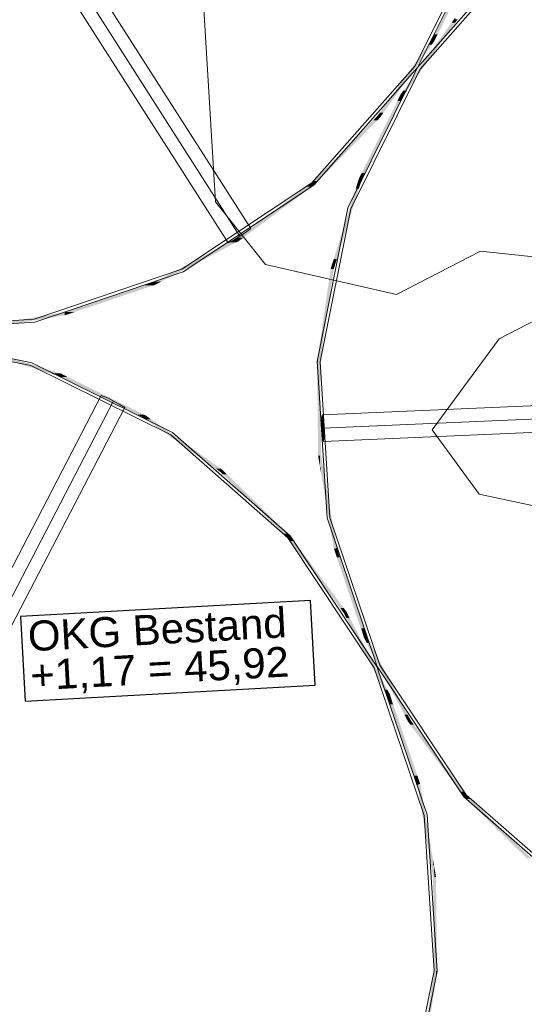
# Model space of a CAD drawing. Extents: x -779 to 790, y -208 to 633.
# Tile 188 of 232: x 520 to 553, y -82 to -16. Entities that reach past the tile are written whole.
import ezdxf
from ezdxf.lldxf.tags import DXFTag

# ---------------------------------------------------------------- set-up
doc = ezdxf.new("R2010")
doc.units = 0
doc.layers.get('0').update_dxf_attribs({"lineweight": 25})
for name, color, linetype, lineweight, true_color in [('10 Bäume Bestand', 9, 'Continuous', 18, 0x808080), ('30 Baugrubenplanung - Bemaßung', 7, 'Continuous', 25, 0x848484), ('60 Baumstützen - Ringe neu', 9, 'Continuous', 18, 0x808080), ('60 Baumstützen - Stahlstützen', 9, 'Continuous', 18, 0x808080)]:
    doc.layers.add(name, color=color, linetype=linetype, lineweight=lineweight, true_color=true_color)
doc.styles.get("Standard").update_dxf_attribs({"font": 'arial.ttf'})
tags = doc.linetypes.add('Wipeout_Contour-A07F5V4SWF', pattern=[1, 0, -1]).pattern_tags.tags
tags[6:7] = [DXFTag(74, 4), DXFTag(75, 0), DXFTag(340, '0'), DXFTag(46, 1.0), DXFTag(50, 0.0), DXFTag(44, 0.0), DXFTag(45, 0.0)]
tags[4:5] = [DXFTag(74, 4), DXFTag(75, 0), DXFTag(340, '0'), DXFTag(46, 1.0), DXFTag(50, 0.0), DXFTag(44, 0.0), DXFTag(45, 0.0)]

# ---------------------------------------------------------------- blocks, each defined once
blk = doc.blocks.new('Referenz-A07F5V4VWF', base_point=(-401.415, -176.34))
at = {"layer": '30 Baugrubenplanung - Bemaßung', "color": 0, "linetype": 'Wipeout_Contour-A07F5V4SWF', "lineweight": -2, "ltscale": 1.625}
for p, q in [((539.197, -55.026), (519.906, -56.082)), ((539.507, -60.676), (539.197, -55.026)), ((519.906, -56.082), (520.215, -61.731)), ((520.215, -61.731), (539.507, -60.676))]:
    blk.add_line(p, q, dxfattribs=at)
at = {"layer": '30 Baugrubenplanung - Bemaßung', "color": 0, "linetype": 'ByBlock', "lineweight": -2, "ltscale": 0.405, "char_height": 2.00026, "attachment_point": 1, "rotation": 3.13197}
for s, insert in [('{\\fArial;OKG Bestand}', (520.333, -56.413)), ('{\\fArial;+1,17 = 45,92}', (520.492, -59.026))]:
    blk.add_mtext(s, dxfattribs=dict(at, insert=insert))
blk = doc.blocks.new('Referenz-A07F5V59WF', base_point=(-759.499, -206.186))
at = {"layer": '10 Bäume Bestand', "color": 0, "linetype": 'Continuous', "ltscale": 162.000017}
for p, q in [((531.375, -3.824), (532.874, -28.443)), ((532.874, -28.443), (536.214, -32.623)), ((544.923, -34.62), (550.517, -31.73)), ((550.517, -31.73), (554.277, -32.15)), ((536.214, -32.623), (544.923, -34.62)), ((555.496, -35.654), (551.767, -37.58)), ((551.767, -37.58), (547.315, -43.657)), ((547.315, -43.657), (550.435, -47.937)), ((550.435, -47.937), (557.006, -49.333))]:
    blk.add_line(p, q, dxfattribs=at)
at = {"layer": '60 Baumstützen - Ringe neu', "color": 0, "linetype": 'Continuous', "ltscale": 162.000017}
for p, q in [((546.163, -19.395), (550.776, -10.087)), ((546.329, -19.507), (550.966, -10.151)), ((553.238, -11.671), (546.337, -19.507)), ((553.369, -11.822), (546.503, -19.619)), ((539.297, -27.192), (546.163, -19.395)), ((539.428, -27.343), (546.329, -19.507)), ((546.337, -19.507), (541.7, -28.863)), ((546.503, -19.619), (541.89, -28.927)), ((530.647, -32.947), (539.297, -27.192)), ((530.735, -33.126), (539.428, -27.343)), ((541.7, -28.863), (539.642, -39.099)), ((541.89, -28.927), (539.842, -39.113)), ((520.802, -36.266), (530.647, -32.947)), ((520.841, -36.463), (530.735, -33.126)), ((510.42, -37.124), (520.841, -36.463)), ((510.434, -36.925), (520.802, -36.266)), ((520.592, -39.372), (510.407, -37.324)), ((520.657, -39.182), (510.42, -37.124)), ((529.901, -43.985), (520.592, -39.372)), ((530.012, -43.819), (520.657, -39.182)), ((539.642, -39.099), (540.304, -49.52)), ((539.842, -39.113), (540.5, -49.481)), ((537.848, -50.72), (530.012, -43.819)), ((537.698, -50.851), (529.901, -43.985)), ((540.304, -49.52), (543.641, -59.414)), ((540.5, -49.481), (543.82, -59.326)), ((543.452, -59.501), (537.698, -50.851)), ((543.632, -59.413), (537.848, -50.72)), ((546.772, -69.346), (543.452, -59.501)), ((546.968, -69.307), (543.632, -59.413)), ((543.641, -59.414), (549.424, -68.107)), ((543.82, -59.326), (549.574, -67.976)), ((549.424, -68.107), (557.26, -75.008)), ((549.574, -67.976), (557.372, -74.842)), ((547.43, -79.714), (546.772, -69.346)), ((547.63, -79.728), (546.968, -69.307)), ((545.383, -89.9), (547.43, -79.714)), ((545.572, -89.965), (547.63, -79.728))]:
    blk.add_line(p, q, dxfattribs=at)
for points in [[(547.672, -17.289), (547.45, -17.289), (550.051, -12.489)], [(547.45, -17.289), (550.051, -12.489), (549.829, -12.489)], [(548.849, -16.502), (548.605, -16.502), (548.849, -16.158)], [(548.849, -16.502), (549.003, -16.286), (548.849, -16.286)], [(545.633, -21.034), (545.388, -21.034), (548.849, -16.502)], [(545.388, -21.034), (548.849, -16.502), (548.605, -16.502)], [(547.278, -17.98), (547.033, -17.98), (547.278, -17.635)], [(547.45, -17.635), (547.278, -17.635), (547.45, -17.289)], [(547.45, -17.738), (547.278, -17.738), (547.278, -17.635)], [(547.45, -17.738), (547.45, -17.635), (547.278, -17.635)], [(547.45, -17.738), (547.672, -17.289), (547.45, -17.289)], [(544.061, -22.512), (543.817, -22.512), (547.278, -17.98)], [(543.817, -22.512), (547.278, -17.98), (547.033, -17.98)], [(547.278, -17.98), (547.45, -17.738), (547.278, -17.738)], [(545.216, -21.725), (544.994, -21.725), (545.216, -21.276)], [(545.388, -21.276), (545.216, -21.276), (545.388, -21.034)], [(545.388, -21.379), (545.216, -21.379), (545.216, -21.276)], [(545.388, -21.379), (545.388, -21.276), (545.216, -21.276)], [(545.216, -21.725), (545.388, -21.379), (545.216, -21.379)], [(545.388, -21.379), (545.633, -21.034), (545.388, -21.034)], [(542.837, -26.525), (542.615, -26.525), (545.216, -21.725)], [(542.615, -26.525), (545.216, -21.725), (544.994, -21.725)], [(543.663, -23.013), (543.384, -23.013), (543.663, -22.728)], [(543.817, -22.728), (543.663, -22.728), (543.817, -22.512)], [(543.817, -22.856), (543.663, -22.856), (543.663, -22.728)], [(543.817, -22.856), (543.817, -22.728), (543.663, -22.728)], [(543.663, -23.013), (543.817, -22.856), (543.663, -22.856)], [(543.817, -22.856), (544.061, -22.512), (543.817, -22.512)], [(539.707, -27.058), (539.428, -27.058), (543.663, -23.013)], [(539.428, -27.058), (543.663, -23.013), (543.384, -23.013)], [(542.429, -27.567), (542.22, -27.567), (542.429, -26.9)], [(542.615, -26.9), (542.429, -26.9), (542.615, -26.525)], [(542.615, -26.974), (542.429, -26.974), (542.429, -26.9)], [(542.615, -26.974), (542.615, -26.9), (542.429, -26.9)], [(542.615, -26.974), (542.837, -26.525), (542.615, -26.525)], [(534.726, -30.84), (534.392, -30.84), (539.297, -27.441)], [(534.392, -30.84), (539.297, -27.441), (538.962, -27.441)], [(539.297, -27.441), (538.962, -27.441), (539.297, -27.192)], [(539.428, -27.192), (539.297, -27.192), (539.428, -27.058)], [(539.428, -27.343), (539.297, -27.343), (539.297, -27.192)], [(539.428, -27.343), (539.428, -27.192), (539.297, -27.192)], [(539.297, -27.441), (539.428, -27.343), (539.297, -27.343)], [(539.428, -27.343), (539.707, -27.058), (539.428, -27.058)], [(542.429, -27.567), (542.615, -26.974), (542.429, -26.974)], [(540.96, -32.266), (540.751, -32.266), (542.429, -27.567)], [(540.751, -32.266), (542.429, -27.567), (542.22, -27.567)], [(534.392, -30.919), (534.285, -30.919), (534.392, -30.84)], [(534.392, -31.088), (534.726, -30.84), (534.392, -30.84)], [(529.261, -33.774), (528.831, -33.774), (534.285, -31.144)], [(528.831, -33.774), (534.285, -31.144), (533.855, -31.144)], [(534.285, -31.144), (533.855, -31.144), (534.285, -30.919)], [(534.392, -31.088), (534.285, -31.088), (534.285, -30.919)], [(534.392, -31.088), (534.392, -30.919), (534.285, -30.919)], [(534.285, -31.144), (534.392, -31.088), (534.285, -31.088)], [(540.751, -32.89), (540.556, -32.89), (540.751, -32.266)], [(540.751, -32.934), (540.96, -32.266), (540.751, -32.266)], [(540.556, -34.26), (540.354, -34.26), (540.556, -32.89)], [(540.751, -32.934), (540.556, -32.934), (540.556, -32.89)], [(540.751, -32.934), (540.751, -32.89), (540.556, -32.89)], [(540.556, -34.26), (540.751, -32.934), (540.556, -32.934)], [(523.508, -35.794), (522.884, -35.794), (528.753, -34.026)], [(522.884, -35.794), (528.753, -34.026), (528.129, -34.026)], [(528.753, -34.026), (528.129, -34.026), (528.753, -33.815)], [(528.831, -33.815), (528.753, -33.815), (528.831, -33.774)], [(528.831, -33.999), (528.753, -33.999), (528.753, -33.815)], [(528.831, -33.999), (528.831, -33.815), (528.753, -33.815)], [(528.753, -34.026), (528.831, -33.999), (528.753, -33.999)], [(528.831, -33.999), (529.261, -33.774), (528.831, -33.774)], [(540.044, -37.743), (539.842, -37.743), (540.556, -34.26)], [(539.842, -37.743), (540.556, -34.26), (540.354, -34.26)], [(517.887, -36.853), (516.696, -36.853), (522.835, -36.013)], [(516.696, -36.853), (522.835, -36.013), (521.644, -36.013)], [(522.835, -36.013), (521.644, -36.013), (522.835, -35.811)], [(522.884, -35.811), (522.835, -35.811), (522.884, -35.794)], [(522.884, -36.005), (522.835, -36.005), (522.835, -35.811)], [(522.884, -36.005), (522.884, -35.811), (522.835, -35.811)], [(522.835, -36.013), (522.884, -36.005), (522.835, -36.005)], [(522.884, -36.005), (523.508, -35.794), (522.884, -35.794)], [(522.545, -39.888), (521.945, -39.888), (516.63, -38.038)], [(539.842, -38.627), (539.712, -38.627), (539.842, -37.743)], [(539.842, -39.113), (540.044, -37.743), (539.842, -37.743)], [(522.545, -40.097), (517.23, -38.247), (516.63, -38.247)], [(539.712, -39.099), (539.642, -39.099), (539.712, -38.627)], [(539.829, -45.375), (539.712, -45.375), (539.712, -38.627)], [(539.842, -46.142), (539.842, -38.627), (539.712, -38.627)], [(539.712, -45.375), (539.712, -39.099), (539.642, -39.099)], [(539.907, -46.142), (539.842, -46.142), (539.842, -39.113)], [(539.911, -45.357), (539.9, -45.357), (539.842, -39.113)], [(522.545, -40.097), (522.545, -39.888), (521.945, -39.888)], [(522.609, -40.097), (522.545, -40.097), (522.545, -39.888)], [(522.62, -39.911), (522.552, -39.911), (522.545, -39.888)], [(522.62, -40.134), (522.62, -39.911), (522.552, -39.911)], [(523.035, -40.134), (522.62, -40.134), (522.62, -39.911)], [(528.141, -42.648), (527.726, -42.648), (522.62, -39.911)], [(522.62, -40.134), (522.609, -40.097), (522.545, -40.097)], [(528.141, -42.87), (523.035, -40.134), (522.62, -40.134)], [(528.141, -42.87), (528.141, -42.648), (527.726, -42.648)], [(528.218, -42.87), (528.141, -42.87), (528.141, -42.648)], [(528.243, -42.698), (528.158, -42.698), (528.141, -42.648)], [(528.243, -42.943), (528.218, -42.87), (528.141, -42.87)], [(528.243, -42.943), (528.243, -42.698), (528.158, -42.698)], [(528.566, -42.943), (528.243, -42.943), (528.243, -42.698)], [(533.233, -46.24), (532.911, -46.24), (528.243, -42.698)], [(533.233, -46.485), (528.566, -42.943), (528.243, -42.943)], [(539.842, -46.142), (539.829, -45.375), (539.712, -45.375)], [(539.911, -46.549), (539.911, -45.357), (539.9, -45.357)], [(540.075, -46.549), (539.911, -46.549), (539.911, -45.357)], [(540.762, -50.372), (540.599, -50.372), (539.911, -45.357)], [(533.233, -46.485), (533.233, -46.24), (532.911, -46.24)], [(533.318, -46.485), (533.233, -46.485), (533.233, -46.24)], [(533.361, -46.331), (533.265, -46.331), (533.233, -46.24)], [(533.361, -46.61), (533.318, -46.485), (533.233, -46.485)], [(533.361, -46.61), (533.361, -46.331), (533.265, -46.331)], [(533.629, -46.61), (533.361, -46.61), (533.361, -46.331)], [(537.698, -50.573), (537.43, -50.573), (533.361, -46.331)], [(539.911, -46.549), (539.907, -46.142), (539.842, -46.142)], [(540.762, -51.563), (540.075, -46.549), (539.911, -46.549)], [(537.698, -50.851), (533.629, -46.61), (533.361, -46.61)], [(540.762, -51.563), (540.762, -50.372), (540.599, -50.372)], [(540.893, -51.563), (540.762, -51.563), (540.762, -50.372)], [(540.956, -51.514), (540.888, -51.514), (540.762, -50.372)], [(537.698, -50.851), (537.698, -50.573), (537.43, -50.573)], [(537.785, -50.851), (537.698, -50.851), (537.698, -50.573)], [(537.848, -50.72), (537.744, -50.72), (537.698, -50.573)], [(537.848, -51.054), (537.785, -50.851), (537.698, -50.851)], [(537.848, -51.054), (537.848, -50.72), (537.744, -50.72)], [(538.081, -51.054), (537.848, -51.054), (537.848, -50.72)], [(541.424, -55.529), (541.192, -55.529), (537.848, -50.72)], [(541.424, -55.863), (538.081, -51.054), (537.848, -51.054)], [(540.956, -52.138), (540.893, -51.563), (540.762, -51.563)], [(540.956, -52.138), (540.956, -51.514), (540.888, -51.514)], [(541.145, -52.138), (540.956, -52.138), (540.956, -51.514)], [(542.768, -56.887), (542.579, -56.887), (540.956, -51.514)], [(542.768, -57.51), (541.145, -52.138), (540.956, -52.138)], [(541.424, -55.863), (541.424, -55.529), (541.192, -55.529)], [(541.51, -55.863), (541.424, -55.863), (541.424, -55.529)], [(541.593, -55.756), (541.483, -55.756), (541.424, -55.529)], [(541.593, -56.186), (541.593, -55.756), (541.483, -55.756)], [(541.801, -56.186), (541.593, -56.186), (541.593, -55.756)], [(544.321, -60.966), (544.113, -60.966), (541.593, -55.756)], [(541.593, -56.186), (541.51, -55.863), (541.424, -55.863)], [(544.321, -61.395), (541.801, -56.186), (541.593, -56.186)], [(542.768, -57.51), (542.768, -56.887), (542.579, -56.887)], [(542.885, -57.51), (542.768, -57.51), (542.768, -56.887)], [(542.952, -57.432), (542.871, -57.432), (542.768, -56.887)], [(542.952, -57.862), (542.885, -57.51), (542.768, -57.51)], [(542.952, -57.862), (542.952, -57.432), (542.871, -57.432)], [(543.159, -57.862), (542.952, -57.862), (542.952, -57.432)], [(545.679, -62.641), (545.471, -62.641), (542.952, -57.432)], [(545.679, -63.071), (543.159, -57.862), (542.952, -57.862)], [(544.321, -61.395), (544.321, -60.966), (544.113, -60.966)], [(544.402, -61.395), (544.321, -61.395), (544.321, -60.966)], [(544.505, -61.317), (544.387, -61.317), (544.321, -60.966)], [(544.505, -61.941), (544.402, -61.395), (544.321, -61.395)], [(544.505, -61.941), (544.505, -61.317), (544.387, -61.317)], [(544.693, -61.941), (544.505, -61.941), (544.505, -61.317)], [(546.316, -66.689), (546.128, -66.689), (544.505, -61.317)], [(546.316, -67.313), (544.693, -61.941), (544.505, -61.941)], [(545.679, -63.071), (545.679, -62.641), (545.471, -62.641)], [(545.789, -63.071), (545.679, -63.071), (545.679, -62.641)], [(545.848, -62.965), (545.762, -62.965), (545.679, -62.641)], [(545.848, -63.299), (545.848, -62.965), (545.762, -62.965)], [(546.08, -63.299), (545.848, -63.299), (545.848, -62.965)], [(549.424, -67.773), (549.192, -67.773), (545.848, -62.965)], [(545.848, -63.299), (545.789, -63.071), (545.679, -63.071)], [(549.424, -68.107), (546.08, -63.299), (545.848, -63.299)], [(546.316, -67.313), (546.316, -66.689), (546.128, -66.689)], [(546.385, -67.313), (546.316, -67.313), (546.316, -66.689)], [(546.51, -67.264), (546.379, -67.264), (546.316, -66.689)], [(546.51, -68.455), (546.385, -67.313), (546.316, -67.313)], [(546.51, -68.455), (546.51, -67.264), (546.379, -67.264)], [(546.673, -68.455), (546.51, -68.455), (546.51, -67.264)], [(547.361, -72.279), (547.198, -72.279), (546.51, -67.264)], [(549.424, -68.107), (549.424, -67.773), (549.192, -67.773)], [(549.528, -68.107), (549.424, -68.107), (549.424, -67.773)], [(549.574, -67.976), (549.487, -67.976), (549.424, -67.773)], [(549.574, -68.255), (549.528, -68.107), (549.424, -68.107)], [(549.574, -68.255), (549.574, -67.976), (549.487, -67.976)], [(549.842, -68.255), (549.574, -68.255), (549.574, -67.976)], [(553.911, -72.217), (553.643, -72.217), (549.574, -67.976)], [(547.361, -73.47), (546.673, -68.455), (546.51, -68.455)], [(553.911, -72.496), (549.842, -68.255), (549.574, -68.255)], [(547.361, -73.47), (547.361, -72.279), (547.198, -72.279)], [(547.372, -73.47), (547.361, -73.47), (547.361, -72.279)], [(547.43, -72.686), (547.365, -72.686), (547.361, -72.279)], [(547.43, -79.714), (547.43, -72.686), (547.365, -72.686)], [(547.56, -80.2), (547.43, -80.2), (547.43, -72.686)], [(547.56, -73.452), (547.443, -73.452), (547.43, -72.686)], [(547.43, -79.714), (547.372, -73.47), (547.361, -73.47)], [(547.56, -80.2), (547.56, -73.452), (547.443, -73.452)], [(547.63, -79.728), (547.56, -79.728), (547.56, -73.452)], [(547.43, -81.085), (547.229, -81.085), (547.43, -79.714)], [(547.56, -80.2), (547.63, -79.728), (547.56, -79.728)], [(547.43, -81.085), (547.56, -80.2), (547.43, -80.2)], [(546.918, -84.567), (546.717, -84.567), (547.43, -81.085)], [(546.717, -84.567), (547.43, -81.085), (547.229, -81.085)]]:
    blk.add_solid(points, dxfattribs=at)
at = {"layer": '60 Baumstützen - Stahlstützen', "color": 0, "linetype": 'Continuous', "ltscale": 162.000017}
for p, q in [((514.512, 2.248), (535.225, -30.233)), ((513.762, 1.77), (534.476, -30.711)), ((513.013, 1.292), (533.726, -31.188)), ((534.124, -30.985), (534.873, -30.507)), ((534.873, -30.507), (535.225, -30.233)), ((534.124, -30.985), (533.726, -31.188)), ((578.328, -40.96), (539.987, -42.652)), ((507.491, -75.551), (525.275, -41.35)), ((508.28, -75.961), (526.064, -41.76)), ((525.686, -41.524), (525.275, -41.35)), ((526.474, -41.934), (525.686, -41.524)), ((526.474, -41.934), (526.852, -42.17)), ((578.367, -41.848), (540.026, -43.54)), ((509.068, -76.371), (526.852, -42.17)), ((539.94, -43.099), (539.987, -42.652)), ((540.073, -43.093), (539.987, -42.652)), ((539.987, -42.652), (539.992, -42.752)), ((539.94, -43.099), (539.979, -43.987)), ((539.95, -43.148), (539.992, -42.752)), ((539.95, -43.148), (539.984, -43.937)), ((539.992, -42.752), (540.068, -43.143)), ((578.406, -42.736), (540.065, -44.428)), ((540.068, -43.143), (540.103, -43.931)), ((540.073, -43.093), (540.113, -43.981)), ((539.984, -43.937), (540.061, -44.328)), ((540.103, -43.931), (540.061, -44.328)), ((539.979, -43.987), (540.065, -44.428)), ((540.061, -44.328), (540.065, -44.428)), ((540.065, -44.428), (540.113, -43.981))]:
    blk.add_line(p, q, dxfattribs=at)
for points in [[(539.987, -42.794), (539.972, -42.794), (539.987, -42.652)], [(539.992, -42.752), (539.987, -42.752), (539.987, -42.652)], [(539.992, -42.674), (539.988, -42.674), (539.987, -42.652)], [(539.95, -43.099), (539.94, -43.099), (539.95, -43.007)], [(539.95, -43.319), (539.95, -43.099), (539.94, -43.099)], [(539.992, -43.147), (539.95, -43.147), (539.992, -42.752)], [(539.965, -43.007), (539.95, -43.007), (539.987, -42.794)], [(539.95, -43.007), (539.987, -42.794), (539.972, -42.794)], [(539.95, -43.148), (539.965, -43.007), (539.95, -43.007)], [(539.95, -43.148), (539.992, -43.147), (539.95, -43.147)], [(539.984, -43.148), (539.95, -43.148), (539.984, -43.147)], [(539.956, -43.319), (539.95, -43.319), (539.95, -43.148)], [(539.979, -43.817), (539.973, -43.817), (539.95, -43.148)], [(539.984, -43.937), (539.984, -43.148), (539.95, -43.148)], [(540.068, -43.147), (539.984, -43.147), (540.068, -43.143)], [(540.068, -43.933), (539.984, -43.933), (539.984, -43.147)], [(540.068, -43.933), (540.068, -43.147), (539.984, -43.147)], [(539.987, -42.794), (539.992, -42.752), (539.987, -42.752)], [(539.992, -42.752), (539.992, -42.674), (539.988, -42.674)], [(540.004, -42.752), (539.992, -42.752), (539.992, -42.674)], [(540.068, -43.066), (540.055, -43.066), (539.992, -42.674)], [(540.068, -43.143), (540.004, -42.752), (539.992, -42.752)], [(540.068, -43.143), (539.992, -43.143), (539.992, -42.752)], [(539.992, -43.147), (540.068, -43.143), (539.992, -43.143)], [(540.068, -43.143), (540.068, -43.066), (540.055, -43.066)], [(540.07, -43.143), (540.068, -43.143), (540.068, -43.066)], [(540.073, -43.093), (540.069, -43.093), (540.068, -43.066)], [(540.073, -43.263), (540.07, -43.143), (540.068, -43.143)], [(540.103, -43.931), (540.068, -43.931), (540.068, -43.143)], [(540.073, -43.263), (540.073, -43.093), (540.069, -43.093)], [(540.079, -43.263), (540.073, -43.263), (540.073, -43.093)], [(540.103, -43.761), (540.097, -43.761), (540.073, -43.093)], [(540.103, -43.931), (540.079, -43.263), (540.073, -43.263)], [(539.979, -43.987), (539.956, -43.319), (539.95, -43.319)], [(539.979, -43.987), (539.979, -43.817), (539.973, -43.817)], [(539.984, -43.987), (539.979, -43.987), (539.979, -43.817)], [(539.984, -43.937), (539.982, -43.937), (539.979, -43.817)], [(539.984, -44.014), (539.984, -43.937), (539.982, -43.937)], [(540.061, -43.937), (539.984, -43.937), (540.061, -43.933)], [(539.984, -43.937), (540.068, -43.933), (539.984, -43.933)], [(539.997, -44.014), (539.984, -44.014), (539.984, -43.937)], [(540.061, -44.328), (540.048, -44.328), (539.984, -43.937)], [(540.061, -44.328), (540.061, -43.937), (539.984, -43.937)], [(540.103, -43.933), (540.061, -43.933), (540.103, -43.931)], [(540.061, -44.328), (540.103, -43.933), (540.061, -43.933)], [(540.068, -43.933), (540.103, -43.931), (540.068, -43.931)], [(540.103, -44.073), (540.088, -44.073), (540.103, -43.931)], [(540.103, -43.931), (540.103, -43.761), (540.097, -43.761)], [(540.113, -43.981), (540.103, -43.981), (540.103, -43.761)], [(539.984, -44.014), (539.984, -43.987), (539.979, -43.987)], [(540.061, -44.406), (539.997, -44.014), (539.984, -44.014)], [(540.061, -44.406), (540.061, -44.328), (540.048, -44.328)], [(540.065, -44.328), (540.061, -44.328), (540.065, -44.286)], [(540.064, -44.406), (540.061, -44.406), (540.061, -44.328)], [(540.065, -44.428), (540.065, -44.328), (540.061, -44.328)], [(540.065, -44.428), (540.064, -44.406), (540.061, -44.406)], [(540.08, -44.286), (540.065, -44.286), (540.103, -44.073)], [(540.065, -44.286), (540.103, -44.073), (540.088, -44.073)], [(540.065, -44.428), (540.08, -44.286), (540.065, -44.286)], [(540.103, -44.073), (540.113, -43.981), (540.103, -43.981)]]:
    blk.add_solid(points, dxfattribs=at)

msp = doc.modelspace()

# ---------------------------------------------------------------- block references
at = {"color": 8, "lineweight": 25, "ltscale": 1250, "true_color": 0x808080}
msp.add_blockref('Referenz-A07F5V59WF', (-759.499, -206.186), dxfattribs=at)
at = {"color": 8, "lineweight": 25, "ltscale": 12.5, "true_color": 0x808080}
msp.add_blockref('Referenz-A07F5V4VWF', (-401.415, -176.34), dxfattribs=at)

doc.saveas('drawing.dxf')
